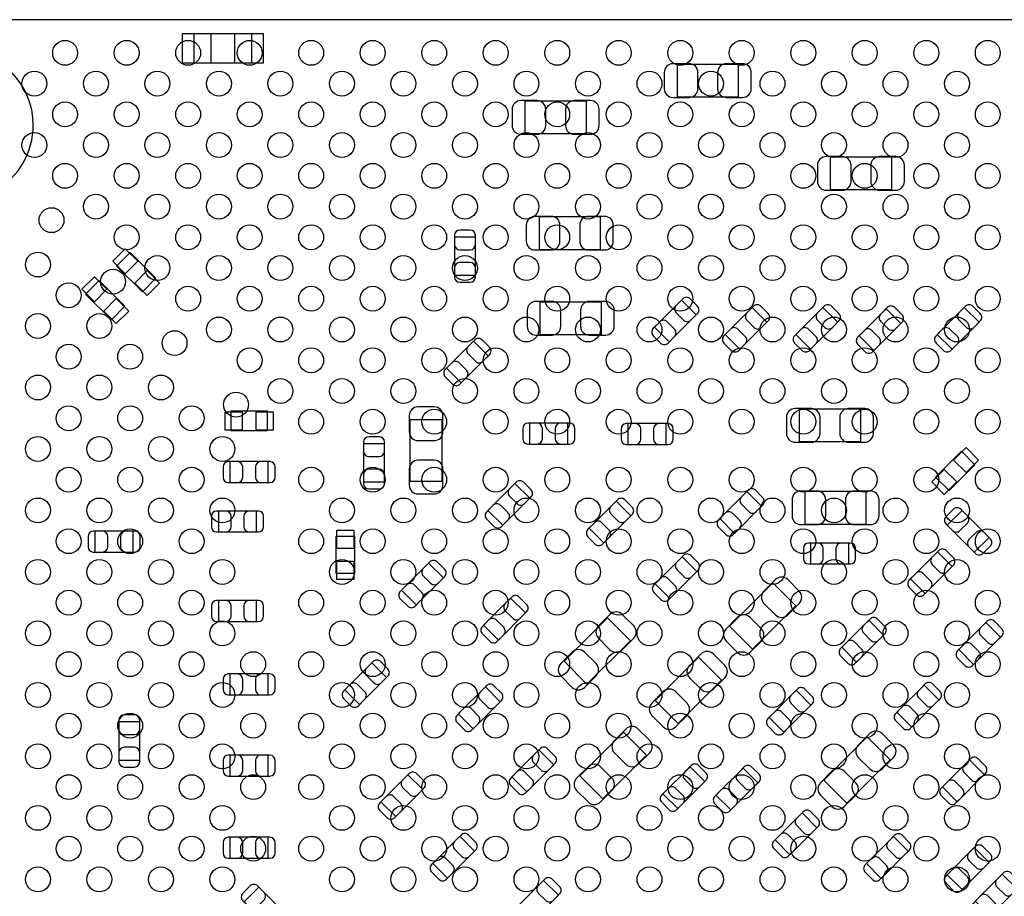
# Model space of a CAD drawing. Extents: x 0 to 67.6, y -0.1 to 51.7.
# Tile 9 of 13: x 25.7 to 42.6, y 21.6 to 36.8. Entities that reach past the tile are written whole.
import ezdxf

# ---------------------------------------------------------------- set-up
doc = ezdxf.new("R2010")
doc.units = 0
for name, color, linetype in [('PG_ASSEMBLY_BOTTOM', 43, 'CONTINUOUS'), ('PG_ASSEMBLY_TOP', 253, 'CONTINUOUS'), ('PIN_BOTTOM', 211, 'CONTINUOUS'), ('PIN_TOP', 173, 'CONTINUOUS')]:
    doc.layers.add(name, color=color, linetype=linetype)

msp = doc.modelspace()

# ---------------------------------------------------------------- linework, layer by layer
at = {"layer": 'PG_ASSEMBLY_BOTTOM'}
for points in [[(29.659326, 36.521136), (28.659074, 36.521136), (28.659074, 36.021264), (29.659326, 36.021264), (29.659326, 36.521136)], [(36.991036, 35.996372), (36.991036, 35.436556), (38.051232, 35.436556), (38.051232, 35.996372), (36.991036, 35.996372)], [(35.428428, 34.801556), (35.428428, 35.361372), (34.368232, 35.361372), (34.368232, 34.801556), (35.428428, 34.801556)], [(39.632636, 34.396172), (39.632636, 33.836356), (40.692832, 33.836356), (40.692832, 34.396172), (39.632636, 34.396172)], [(34.612834, 33.36417), (34.612834, 32.804354), (35.67303, 32.804354), (35.67303, 33.36417), (34.612834, 33.36417)], [(33.154366, 32.357822), (33.514538, 32.357822), (33.514538, 33.017714), (33.154366, 33.017714), (33.154366, 32.357822)], [(27.32659, 32.517588), (27.771852, 32.072326), (28.005278, 32.305752), (27.560016, 32.751014), (27.32659, 32.517588)], [(26.79319, 32.034988), (27.238452, 31.589726), (27.471878, 31.823152), (27.026616, 32.268414), (26.79319, 32.034988)], [(36.602162, 31.463996), (36.856924, 31.209234), (37.323522, 31.675832), (37.06876, 31.930594), (36.602162, 31.463996)], [(35.687508, 31.336234), (35.687508, 31.89605), (34.627312, 31.89605), (34.627312, 31.336234), (35.687508, 31.336234)], [(37.821362, 31.336996), (38.076124, 31.082234), (38.542722, 31.548832), (38.28796, 31.803594), (37.821362, 31.336996)], [(39.040562, 31.336996), (39.295324, 31.082234), (39.761922, 31.548832), (39.50716, 31.803594), (39.040562, 31.336996)], [(40.12946, 31.314898), (40.384222, 31.060136), (40.85082, 31.526734), (40.596058, 31.781496), (40.12946, 31.314898)], [(41.478962, 31.336996), (41.733724, 31.082234), (42.200322, 31.548832), (41.94556, 31.803594), (41.478962, 31.336996)], [(33.73628, 30.966918), (33.481518, 31.22168), (33.01492, 30.755082), (33.269682, 30.50032), (33.73628, 30.966918)], [(29.297376, 29.68117), (29.927296, 29.68117), (29.927296, 30.01137), (29.297376, 30.01137), (29.297376, 29.68117)], [(39.097966, 30.048708), (39.097966, 29.488892), (40.158162, 29.488892), (40.158162, 30.048708), (39.097966, 30.048708)], [(32.384492, 28.806902), (32.944308, 28.806902), (32.944308, 29.867098), (32.384492, 29.867098), (32.384492, 28.806902)], [(34.45002, 29.807154), (34.45002, 29.446982), (35.109912, 29.446982), (35.109912, 29.807154), (34.45002, 29.807154)], [(36.80587, 29.439362), (36.80587, 29.799534), (36.145978, 29.799534), (36.145978, 29.439362), (36.80587, 29.439362)], [(31.586424, 28.792932), (31.946596, 28.792932), (31.946596, 29.452824), (31.586424, 29.452824), (31.586424, 28.792932)], [(41.894252, 29.322014), (41.44899, 28.876752), (41.682416, 28.643326), (42.127678, 29.088588), (41.894252, 29.322014)], [(29.942282, 28.782518), (29.942282, 29.14269), (29.28239, 29.14269), (29.28239, 28.782518), (29.942282, 28.782518)], [(33.730184, 28.29941), (33.984946, 28.044648), (34.451544, 28.511246), (34.196782, 28.766008), (33.730184, 28.29941)], [(37.728144, 28.16098), (37.982906, 27.906218), (38.449504, 28.372816), (38.194742, 28.627578), (37.728144, 28.16098)], [(40.255698, 28.066492), (40.255698, 28.626308), (39.195502, 28.626308), (39.195502, 28.066492), (40.255698, 28.066492)], [(35.475418, 27.997404), (35.73018, 27.742642), (36.196778, 28.20924), (35.942016, 28.464002), (35.475418, 27.997404)], [(29.74213, 27.93111), (29.74213, 28.291282), (29.082238, 28.291282), (29.082238, 27.93111), (29.74213, 27.93111)], [(41.905682, 28.30068), (41.65092, 28.045918), (42.117518, 27.57932), (42.37228, 27.834082), (41.905682, 28.30068)], [(27.61488, 27.583384), (27.61488, 27.943556), (26.954988, 27.943556), (26.954988, 27.583384), (27.61488, 27.583384)], [(31.107634, 27.84983), (31.107634, 27.21991), (31.437834, 27.21991), (31.437834, 27.84983), (31.107634, 27.84983)], [(39.291514, 27.739086), (39.291514, 27.378914), (39.951406, 27.378914), (39.951406, 27.739086), (39.291514, 27.739086)], [(41.73728, 27.334718), (41.482518, 27.58948), (41.01592, 27.122882), (41.270682, 26.86812), (41.73728, 27.334718)], [(32.240728, 26.925524), (32.49549, 26.670762), (32.962088, 27.13736), (32.707326, 27.392122), (32.240728, 26.925524)], [(37.333936, 27.248866), (37.079174, 27.503628), (36.612576, 27.03703), (36.867338, 26.782268), (37.333936, 27.248866)], [(39.04107, 26.656538), (38.645338, 27.05227), (37.89553, 26.302462), (38.291262, 25.90673), (39.04107, 26.656538)], [(29.74213, 26.386536), (29.74213, 26.746708), (29.082238, 26.746708), (29.082238, 26.386536), (29.74213, 26.386536)], [(34.377122, 26.532078), (34.12236, 26.78684), (33.655762, 26.320242), (33.910524, 26.06548), (34.377122, 26.532078)], [(35.04311, 25.700482), (35.438842, 25.30475), (36.18865, 26.054558), (35.792918, 26.45029), (35.04311, 25.700482)], [(40.553386, 26.152094), (40.298624, 26.406856), (39.832026, 25.940258), (40.086788, 25.685496), (40.553386, 26.152094)], [(42.57167, 26.112724), (42.316908, 26.367486), (41.85031, 25.900888), (42.105072, 25.646126), (42.57167, 26.112724)], [(31.983934, 25.41905), (31.729172, 25.673812), (31.262574, 25.207214), (31.517336, 24.952452), (31.983934, 25.41905)], [(37.75837, 25.373838), (37.362638, 25.76957), (36.61283, 25.019762), (37.008562, 24.62403), (37.75837, 25.373838)], [(29.942282, 25.1206), (29.942282, 25.480772), (29.28239, 25.480772), (29.28239, 25.1206), (29.942282, 25.1206)], [(33.220152, 24.7904), (33.474914, 24.535638), (33.941512, 25.002236), (33.68675, 25.256998), (33.220152, 24.7904)], [(39.30142, 24.943562), (39.046658, 25.198324), (38.58006, 24.731726), (38.834822, 24.476964), (39.30142, 24.943562)], [(41.505378, 25.031954), (41.250616, 25.286716), (40.784018, 24.820118), (41.03878, 24.565356), (41.505378, 25.031954)], [(27.366468, 23.994872), (27.72664, 23.994872), (27.72664, 24.654764), (27.366468, 24.654764), (27.366468, 23.994872)], [(35.31743, 23.724362), (35.713162, 23.32863), (36.46297, 24.078438), (36.067238, 24.47417), (35.31743, 23.724362)], [(39.5224, 23.645622), (39.918132, 23.24989), (40.66794, 23.999698), (40.272208, 24.39543), (39.5224, 23.645622)], [(34.14395, 23.703026), (34.398712, 23.448264), (34.86531, 23.914862), (34.610548, 24.169624), (34.14395, 23.703026)], [(29.942282, 23.719028), (29.942282, 24.0792), (29.28239, 24.0792), (29.28239, 23.719028), (29.942282, 23.719028)], [(41.567354, 23.531576), (41.822116, 23.276814), (42.288714, 23.743412), (42.033952, 23.998174), (41.567354, 23.531576)], [(37.47008, 23.626318), (37.215318, 23.88108), (36.74872, 23.414482), (37.003482, 23.15972), (37.47008, 23.626318)], [(37.66312, 23.389082), (37.917882, 23.13432), (38.38448, 23.600918), (38.129718, 23.85568), (37.66312, 23.389082)], [(32.606742, 23.487634), (32.35198, 23.742396), (31.885382, 23.275798), (32.140144, 23.021036), (32.606742, 23.487634)], [(38.680898, 22.616414), (38.93566, 22.361652), (39.402258, 22.82825), (39.147496, 23.083012), (38.680898, 22.616414)], [(29.942282, 22.301962), (29.942282, 22.662134), (29.28239, 22.662134), (29.28239, 22.301962), (29.942282, 22.301962)], [(32.779462, 22.213316), (33.034224, 21.958554), (33.500822, 22.425152), (33.24606, 22.679914), (32.779462, 22.213316)], [(40.97782, 22.421342), (40.723058, 22.676104), (40.25646, 22.209506), (40.511222, 21.954744), (40.97782, 22.421342)], [(41.65092, 22.017482), (41.905682, 21.76272), (42.37228, 22.229318), (42.117518, 22.48408), (41.65092, 22.017482)], [(34.946082, 21.665184), (34.69132, 21.919946), (34.224722, 21.453348), (34.479484, 21.198586), (34.946082, 21.665184)], [(42.85488, 21.772118), (42.600118, 22.02688), (42.13352, 21.560282), (42.388282, 21.30552), (42.85488, 21.772118)], [(29.99105, 21.080984), (30.245812, 21.335746), (29.779214, 21.802344), (29.524452, 21.547582), (29.99105, 21.080984)]]:
    msp.add_lwpolyline(points, dxfattribs=at)
at = {"layer": 'PG_ASSEMBLY_TOP'}
for points in [[(23.246588, 8.16737), (50.846736, 8.16737, 0.414127), (51.346608, 8.667242), (51.346608, 36.26739, 0.414127), (50.846736, 36.767262), (24.016716, 36.767262), (22.746716, 35.497262), (22.746716, 8.667242, 0.414127), (23.246588, 8.16737)], [(25.889712, 34.946844, 0.999963), (23.284688, 34.946844, 1.000037), (25.889712, 34.946844)]]:
    msp.add_lwpolyline(points, format="xyb", dxfattribs=at)
at = {"layer": 'PIN_BOTTOM'}
for points in [[(28.459049, 36.021137), (28.959175, 36.021137), (28.959175, 36.521263), (28.459049, 36.521263)], [(29.359225, 36.021137), (29.859351, 36.021137), (29.859351, 36.521263), (29.359225, 36.521263)], [(27.477212, 32.815918), (27.261686, 32.600392), (27.477212, 32.384866), (27.692738, 32.600392)], [(27.854656, 32.438474), (27.63913, 32.222948), (27.854656, 32.007422), (28.070182, 32.222948)], [(26.943812, 32.333318), (26.728286, 32.117792), (26.943812, 31.902266), (27.159338, 32.117792)], [(27.321256, 31.955874), (27.10573, 31.740348), (27.321256, 31.524822), (27.536782, 31.740348)], [(29.192982, 29.99867), (29.192982, 29.69387), (29.497782, 29.69387), (29.497782, 29.99867)], [(29.72689, 29.99867), (29.72689, 29.69387), (30.03169, 29.69387), (30.03169, 29.99867)], [(42.192582, 29.171392), (41.977056, 29.386918), (41.76153, 29.171392), (41.977056, 28.955866)], [(41.815138, 28.793948), (41.599612, 29.009474), (41.384086, 28.793948), (41.599612, 28.578422)], [(31.425134, 27.954224), (31.120334, 27.954224), (31.120334, 27.649424), (31.425134, 27.649424)], [(31.425134, 27.420316), (31.120334, 27.420316), (31.120334, 27.115516), (31.425134, 27.115516)]]:
    msp.add_lwpolyline(points, close=True, dxfattribs=at)
for points in [[(36.921186, 35.426396), (37.201094, 35.426396, 0.414846), (37.351208, 35.57651), (37.351208, 35.856418, 0.414846), (37.201094, 36.006532), (36.921186, 36.006532, 0.414846), (36.771072, 35.856418), (36.771072, 35.57651, 0.414846)], [(38.121082, 36.006532), (37.841174, 36.006532, 0.414846), (37.69106, 35.856418), (37.69106, 35.57651, 0.414846), (37.841174, 35.426396), (38.121082, 35.426396, 0.414846), (38.271196, 35.57651), (38.271196, 35.856418, 0.414846)], [(34.298382, 34.791396), (34.57829, 34.791396, 0.414846), (34.728404, 34.94151), (34.728404, 35.221418, 0.414846), (34.57829, 35.371532), (34.298382, 35.371532, 0.414846), (34.148268, 35.221418), (34.148268, 34.94151, 0.414846)], [(35.498278, 35.371532), (35.21837, 35.371532, 0.414846), (35.068256, 35.221418), (35.068256, 34.94151, 0.414846), (35.21837, 34.791396), (35.498278, 34.791396, 0.414846), (35.648392, 34.94151), (35.648392, 35.221418, 0.414846)], [(39.562786, 33.826196), (39.842694, 33.826196, 0.414846), (39.992808, 33.97631), (39.992808, 34.256218, 0.414846), (39.842694, 34.406332), (39.562786, 34.406332, 0.414846), (39.412672, 34.256218), (39.412672, 33.97631, 0.414846)], [(40.762682, 34.406332), (40.482774, 34.406332, 0.414846), (40.33266, 34.256218), (40.33266, 33.97631, 0.414846), (40.482774, 33.826196), (40.762682, 33.826196, 0.414846), (40.912796, 33.97631), (40.912796, 34.256218, 0.414846)], [(34.542984, 32.794194), (34.822892, 32.794194, 0.414846), (34.973006, 32.944308), (34.973006, 33.224216, 0.414846), (34.822892, 33.37433), (34.542984, 33.37433, 0.414846), (34.39287, 33.224216), (34.39287, 32.944308, 0.414846)], [(35.74288, 33.37433), (35.462972, 33.37433, 0.414846), (35.312858, 33.224216), (35.312858, 32.944308, 0.414846), (35.462972, 32.794194), (35.74288, 32.794194, 0.414846), (35.892994, 32.944308), (35.892994, 33.224216, 0.414846)], [(33.154366, 33.047686), (33.154366, 32.887666, 0.413587), (33.244536, 32.79775), (33.424368, 32.79775, 0.413587), (33.514538, 32.887666), (33.514538, 33.047686, 0.413587), (33.424368, 33.137602), (33.244536, 33.137602, 0.413587)], [(33.514538, 32.32785), (33.514538, 32.48787, 0.413587), (33.424368, 32.577786), (33.244536, 32.577786, 0.413587), (33.154366, 32.48787), (33.154366, 32.32785, 0.413587), (33.244536, 32.237934), (33.424368, 32.237934, 0.413587)], [(37.089842, 31.951676), (36.976812, 31.838646, 0.414276), (36.977066, 31.711138), (37.104066, 31.584138, 0.414276), (37.231574, 31.583884), (37.344604, 31.696914, 0.414276), (37.34435, 31.824422), (37.21735, 31.951422, 0.414276)], [(34.557462, 31.326074), (34.83737, 31.326074, 0.414846), (34.987484, 31.476188), (34.987484, 31.756096, 0.414846), (34.83737, 31.90621), (34.557462, 31.90621, 0.414846), (34.407348, 31.756096), (34.407348, 31.476188, 0.414846)], [(35.757358, 31.90621), (35.47745, 31.90621, 0.414846), (35.327336, 31.756096), (35.327336, 31.476188, 0.414846), (35.47745, 31.326074), (35.757358, 31.326074, 0.414846), (35.907472, 31.476188), (35.907472, 31.756096, 0.414846)], [(38.309042, 31.824676), (38.196012, 31.711646, 0.414276), (38.196266, 31.584138), (38.323266, 31.457138, 0.414276), (38.450774, 31.456884), (38.563804, 31.569914, 0.414276), (38.56355, 31.697422), (38.43655, 31.824422, 0.414276)], [(39.528242, 31.824676), (39.415212, 31.711646, 0.414276), (39.415466, 31.584138), (39.542466, 31.457138, 0.414276), (39.669974, 31.456884), (39.783004, 31.569914, 0.414276), (39.78275, 31.697422), (39.65575, 31.824422, 0.414276)], [(40.61714, 31.802578), (40.50411, 31.689548, 0.414276), (40.504364, 31.56204), (40.631364, 31.43504, 0.414276), (40.758872, 31.434786), (40.871902, 31.547816, 0.414276), (40.871648, 31.675324), (40.744648, 31.802324, 0.414276)], [(41.966642, 31.824676), (41.853612, 31.711646, 0.414276), (41.853866, 31.584138), (41.980866, 31.457138, 0.414276), (42.108374, 31.456884), (42.221404, 31.569914, 0.414276), (42.22115, 31.697422), (42.09415, 31.824422, 0.414276)], [(36.835842, 31.188152), (36.948872, 31.301182, 0.414276), (36.948618, 31.42869), (36.821618, 31.55569, 0.414276), (36.69411, 31.555944), (36.58108, 31.442914, 0.414276), (36.581334, 31.315406), (36.708334, 31.188406, 0.414276)], [(38.055042, 31.061152), (38.168072, 31.174182, 0.414276), (38.167818, 31.30169), (38.040818, 31.42869, 0.414276), (37.91331, 31.428944), (37.80028, 31.315914, 0.414276), (37.800534, 31.188406), (37.927534, 31.061406, 0.414276)], [(39.274242, 31.061152), (39.387272, 31.174182, 0.414276), (39.387018, 31.30169), (39.260018, 31.42869, 0.414276), (39.13251, 31.428944), (39.01948, 31.315914, 0.414276), (39.019734, 31.188406), (39.146734, 31.061406, 0.414276)], [(40.36314, 31.039054), (40.47617, 31.152084, 0.414276), (40.475916, 31.279592), (40.348916, 31.406592, 0.414276), (40.221408, 31.406846), (40.108378, 31.293816, 0.414276), (40.108632, 31.166308), (40.235632, 31.039308, 0.414276)], [(41.712642, 31.061152), (41.825672, 31.174182, 0.414276), (41.825418, 31.30169), (41.698418, 31.42869, 0.414276), (41.57091, 31.428944), (41.45788, 31.315914, 0.414276), (41.458134, 31.188406), (41.585134, 31.061406, 0.414276)], [(33.5026, 31.242762), (33.38957, 31.129732, 0.414276), (33.389824, 31.002224), (33.516824, 30.875224, 0.414276), (33.644332, 30.87497), (33.757362, 30.988, 0.414276), (33.757108, 31.115508), (33.630108, 31.242508, 0.414276)], [(33.2486, 30.479238), (33.36163, 30.592268, 0.414276), (33.361376, 30.719776), (33.234376, 30.846776, 0.414276), (33.106868, 30.84703), (32.993838, 30.734, 0.414276), (32.994092, 30.606492), (33.121092, 30.479492, 0.414276)], [(32.374332, 29.936948), (32.374332, 29.65704, 0.414846), (32.524446, 29.506926), (32.804354, 29.506926, 0.414846), (32.954468, 29.65704), (32.954468, 29.936948, 0.414846), (32.804354, 30.087062), (32.524446, 30.087062, 0.414846)], [(39.028116, 29.478732), (39.308024, 29.478732, 0.414846), (39.458138, 29.628846), (39.458138, 29.908754, 0.414846), (39.308024, 30.058868), (39.028116, 30.058868, 0.414846), (38.878002, 29.908754), (38.878002, 29.628846, 0.414846)], [(40.228012, 30.058868), (39.948104, 30.058868, 0.414846), (39.79799, 29.908754), (39.79799, 29.628846, 0.414846), (39.948104, 29.478732), (40.228012, 29.478732, 0.414846), (40.378126, 29.628846), (40.378126, 29.908754, 0.414846)], [(34.420048, 29.446982), (34.580068, 29.446982, 0.413587), (34.669984, 29.537152), (34.669984, 29.716984, 0.413587), (34.580068, 29.807154), (34.420048, 29.807154, 0.413587), (34.330132, 29.716984), (34.330132, 29.537152, 0.413587)], [(35.139884, 29.807154), (34.979864, 29.807154, 0.413587), (34.889948, 29.716984), (34.889948, 29.537152, 0.413587), (34.979864, 29.446982), (35.139884, 29.446982, 0.413587), (35.2298, 29.537152), (35.2298, 29.716984, 0.413587)], [(36.116006, 29.439362), (36.276026, 29.439362, 0.413587), (36.365942, 29.529532), (36.365942, 29.709364, 0.413587), (36.276026, 29.799534), (36.116006, 29.799534, 0.413587), (36.02609, 29.709364), (36.02609, 29.529532, 0.413587)], [(36.835842, 29.799534), (36.675822, 29.799534, 0.413587), (36.585906, 29.709364), (36.585906, 29.529532, 0.413587), (36.675822, 29.439362), (36.835842, 29.439362, 0.413587), (36.925758, 29.529532), (36.925758, 29.709364, 0.413587)], [(31.586424, 29.482796), (31.586424, 29.322776, 0.413587), (31.676594, 29.23286), (31.856426, 29.23286, 0.413587), (31.946596, 29.322776), (31.946596, 29.482796, 0.413587), (31.856426, 29.572712), (31.676594, 29.572712, 0.413587)], [(29.252418, 28.782518), (29.412438, 28.782518, 0.413587), (29.502354, 28.872688), (29.502354, 29.05252, 0.413587), (29.412438, 29.14269), (29.252418, 29.14269, 0.413587), (29.162502, 29.05252), (29.162502, 28.872688, 0.413587)], [(29.972254, 29.14269), (29.812234, 29.14269, 0.413587), (29.722318, 29.05252), (29.722318, 28.872688, 0.413587), (29.812234, 28.782518), (29.972254, 28.782518, 0.413587), (30.06217, 28.872688), (30.06217, 29.05252, 0.413587)], [(32.954468, 28.737052), (32.954468, 29.01696, 0.414846), (32.804354, 29.167074), (32.524446, 29.167074, 0.414846), (32.374332, 29.01696), (32.374332, 28.737052, 0.414846), (32.524446, 28.586938), (32.804354, 28.586938, 0.414846)], [(31.946596, 28.76296), (31.946596, 28.92298, 0.413587), (31.856426, 29.012896), (31.676594, 29.012896, 0.413587), (31.586424, 28.92298), (31.586424, 28.76296, 0.413587), (31.676594, 28.673044), (31.856426, 28.673044, 0.413587)], [(34.217864, 28.78709), (34.104834, 28.67406, 0.414276), (34.105088, 28.546552), (34.232088, 28.419552, 0.414276), (34.359596, 28.419298), (34.472626, 28.532328, 0.414276), (34.472372, 28.659836), (34.345372, 28.786836, 0.414276)], [(38.215824, 28.64866), (38.102794, 28.53563, 0.414276), (38.103048, 28.408122), (38.230048, 28.281122, 0.414276), (38.357556, 28.280868), (38.470586, 28.393898, 0.414276), (38.470332, 28.521406), (38.343332, 28.648406, 0.414276)], [(39.125652, 28.056332), (39.40556, 28.056332, 0.414846), (39.555674, 28.206446), (39.555674, 28.486354, 0.414846), (39.40556, 28.636468), (39.125652, 28.636468, 0.414846), (38.975538, 28.486354), (38.975538, 28.206446, 0.414846)], [(40.325548, 28.636468), (40.04564, 28.636468, 0.414846), (39.895526, 28.486354), (39.895526, 28.206446, 0.414846), (40.04564, 28.056332), (40.325548, 28.056332, 0.414846), (40.475662, 28.206446), (40.475662, 28.486354, 0.414846)], [(33.963864, 28.023566), (34.076894, 28.136596, 0.414276), (34.07664, 28.264104), (33.94964, 28.391104, 0.414276), (33.822132, 28.391358), (33.709102, 28.278328, 0.414276), (33.709356, 28.15082), (33.836356, 28.02382, 0.414276)], [(35.963098, 28.485084), (35.850068, 28.372054, 0.414276), (35.850322, 28.244546), (35.977322, 28.117546, 0.414276), (36.10483, 28.117292), (36.21786, 28.230322, 0.414276), (36.217606, 28.35783), (36.090606, 28.48483, 0.414276)], [(29.052266, 27.93111), (29.212286, 27.93111, 0.413587), (29.302202, 28.02128), (29.302202, 28.201112, 0.413587), (29.212286, 28.291282), (29.052266, 28.291282, 0.413587), (28.96235, 28.201112), (28.96235, 28.02128, 0.413587)], [(29.772102, 28.291282), (29.612082, 28.291282, 0.413587), (29.522166, 28.201112), (29.522166, 28.02128, 0.413587), (29.612082, 27.93111), (29.772102, 27.93111, 0.413587), (29.862018, 28.02128), (29.862018, 28.201112, 0.413587)], [(37.961824, 27.885136), (38.074854, 27.998166, 0.414276), (38.0746, 28.125674), (37.9476, 28.252674, 0.414276), (37.820092, 28.252928), (37.707062, 28.139898, 0.414276), (37.707316, 28.01239), (37.834316, 27.88539, 0.414276)], [(41.629838, 28.067), (41.742868, 27.95397, 0.414276), (41.870376, 27.954224), (41.997376, 28.081224, 0.414276), (41.99763, 28.208732), (41.8846, 28.321762, 0.414276), (41.757092, 28.321508), (41.630092, 28.194508, 0.414276)], [(35.709098, 27.72156), (35.822128, 27.83459, 0.414276), (35.821874, 27.962098), (35.694874, 28.089098, 0.414276), (35.567366, 28.089352), (35.454336, 27.976322, 0.414276), (35.45459, 27.848814), (35.58159, 27.721814, 0.414276)], [(26.925016, 27.583384), (27.085036, 27.583384, 0.413587), (27.174952, 27.673554), (27.174952, 27.853386, 0.413587), (27.085036, 27.943556), (26.925016, 27.943556, 0.413587), (26.8351, 27.853386), (26.8351, 27.673554, 0.413587)], [(27.644852, 27.943556), (27.484832, 27.943556, 0.413587), (27.394916, 27.853386), (27.394916, 27.673554, 0.413587), (27.484832, 27.583384), (27.644852, 27.583384, 0.413587), (27.734768, 27.673554), (27.734768, 27.853386, 0.413587)], [(42.393362, 27.813), (42.280332, 27.92603, 0.414276), (42.152824, 27.925776), (42.025824, 27.798776, 0.414276), (42.02557, 27.671268), (42.1386, 27.558238, 0.414276), (42.266108, 27.558492), (42.393108, 27.685492, 0.414276)], [(39.261542, 27.378914), (39.421562, 27.378914, 0.413587), (39.511478, 27.469084), (39.511478, 27.648916, 0.413587), (39.421562, 27.739086), (39.261542, 27.739086, 0.413587), (39.171626, 27.648916), (39.171626, 27.469084, 0.413587)], [(39.981378, 27.739086), (39.821358, 27.739086, 0.413587), (39.731442, 27.648916), (39.731442, 27.469084, 0.413587), (39.821358, 27.378914), (39.981378, 27.378914, 0.413587), (40.071294, 27.469084), (40.071294, 27.648916, 0.413587)], [(37.100256, 27.52471), (36.987226, 27.41168, 0.414276), (36.98748, 27.284172), (37.11448, 27.157172, 0.414276), (37.241988, 27.156918), (37.355018, 27.269948, 0.414276), (37.354764, 27.397456), (37.227764, 27.524456, 0.414276)], [(41.5036, 27.610562), (41.39057, 27.497532, 0.414276), (41.390824, 27.370024), (41.517824, 27.243024, 0.414276), (41.645332, 27.24277), (41.758362, 27.3558, 0.414276), (41.758108, 27.483308), (41.631108, 27.610308, 0.414276)], [(32.728408, 27.413204), (32.615378, 27.300174, 0.414276), (32.615632, 27.172666), (32.742632, 27.045666, 0.414276), (32.87014, 27.045412), (32.98317, 27.158442, 0.414276), (32.982916, 27.28595), (32.855916, 27.41295, 0.414276)], [(41.2496, 26.847038), (41.36263, 26.960068, 0.414276), (41.362376, 27.087576), (41.235376, 27.214576, 0.414276), (41.107868, 27.21483), (40.994838, 27.1018, 0.414276), (40.995092, 26.974292), (41.122092, 26.847292, 0.414276)], [(32.474408, 26.64968), (32.587438, 26.76271, 0.414276), (32.587184, 26.890218), (32.460184, 27.017218, 0.414276), (32.332676, 27.017472), (32.219646, 26.904442, 0.414276), (32.2199, 26.776934), (32.3469, 26.649934, 0.414276)], [(36.846256, 26.761186), (36.959286, 26.874216, 0.414276), (36.959032, 27.001724), (36.832032, 27.128724, 0.414276), (36.704524, 27.128978), (36.591494, 27.015948, 0.414276), (36.591748, 26.88844), (36.718748, 26.76144, 0.414276)], [(38.687502, 27.108912), (38.489636, 26.911046, 0.415009), (38.489636, 26.698702), (38.687502, 26.500836, 0.415009), (38.899846, 26.500836), (39.097712, 26.698702, 0.415009), (39.097712, 26.911046), (38.899846, 27.108912, 0.415009)], [(34.143442, 26.807922), (34.030412, 26.694892, 0.414276), (34.030666, 26.567384), (34.157666, 26.440384, 0.414276), (34.285174, 26.44013), (34.398204, 26.55316, 0.414276), (34.39795, 26.680668), (34.27095, 26.807668, 0.414276)], [(29.052266, 26.386536), (29.212286, 26.386536, 0.413587), (29.302202, 26.476706), (29.302202, 26.656538, 0.413587), (29.212286, 26.746708), (29.052266, 26.746708, 0.413587), (28.96235, 26.656538), (28.96235, 26.476706, 0.413587)], [(29.772102, 26.746708), (29.612082, 26.746708, 0.413587), (29.522166, 26.656538), (29.522166, 26.476706, 0.413587), (29.612082, 26.386536), (29.772102, 26.386536, 0.413587), (29.862018, 26.476706), (29.862018, 26.656538, 0.413587)], [(35.835082, 26.506932), (35.637216, 26.309066, 0.415009), (35.637216, 26.096722), (35.835082, 25.898856, 0.415009), (36.047426, 25.898856), (36.245292, 26.096722, 0.415009), (36.245292, 26.309066), (36.047426, 26.506932, 0.415009)], [(38.249098, 25.850088), (38.446964, 26.047954, 0.415009), (38.446964, 26.260298), (38.249098, 26.458164, 0.415009), (38.036754, 26.458164), (37.838888, 26.260298, 0.415009), (37.838888, 26.047954), (38.036754, 25.850088, 0.415009)], [(33.889442, 26.044398), (34.002472, 26.157428, 0.414276), (34.002218, 26.284936), (33.875218, 26.411936, 0.414276), (33.74771, 26.41219), (33.63468, 26.29916, 0.414276), (33.634934, 26.171652), (33.761934, 26.044652, 0.414276)], [(40.319706, 26.427938), (40.206676, 26.314908, 0.414276), (40.20693, 26.1874), (40.33393, 26.0604, 0.414276), (40.461438, 26.060146), (40.574468, 26.173176, 0.414276), (40.574214, 26.300684), (40.447214, 26.427684, 0.414276)], [(42.33799, 26.388568), (42.22496, 26.275538, 0.414276), (42.225214, 26.14803), (42.352214, 26.02103, 0.414276), (42.479722, 26.020776), (42.592752, 26.133806, 0.414276), (42.592498, 26.261314), (42.465498, 26.388314, 0.414276)], [(40.065706, 25.664414), (40.178736, 25.777444, 0.414276), (40.178482, 25.904952), (40.051482, 26.031952, 0.414276), (39.923974, 26.032206), (39.810944, 25.919176, 0.414276), (39.811198, 25.791668), (39.938198, 25.664668, 0.414276)], [(42.08399, 25.625044), (42.19702, 25.738074, 0.414276), (42.196766, 25.865582), (42.069766, 25.992582, 0.414276), (41.942258, 25.992836), (41.829228, 25.879806, 0.414276), (41.829482, 25.752298), (41.956482, 25.625298, 0.414276)], [(35.396678, 25.248108), (35.594544, 25.445974, 0.415009), (35.594544, 25.658318), (35.396678, 25.856184, 0.415009), (35.184334, 25.856184), (34.986468, 25.658318, 0.415009), (34.986468, 25.445974), (35.184334, 25.248108, 0.415009)], [(37.404802, 25.826212), (37.206936, 25.628346, 0.415009), (37.206936, 25.416002), (37.404802, 25.218136, 0.415009), (37.617146, 25.218136), (37.815012, 25.416002, 0.415009), (37.815012, 25.628346), (37.617146, 25.826212, 0.415009)], [(31.750254, 25.694894), (31.637224, 25.581864, 0.414276), (31.637478, 25.454356), (31.764478, 25.327356, 0.414276), (31.891986, 25.327102), (32.005016, 25.440132, 0.414276), (32.004762, 25.56764), (31.877762, 25.69464, 0.414276)], [(29.252418, 25.1206), (29.412438, 25.1206, 0.413587), (29.502354, 25.21077), (29.502354, 25.390602, 0.413587), (29.412438, 25.480772), (29.252418, 25.480772, 0.413587), (29.162502, 25.390602), (29.162502, 25.21077, 0.413587)], [(29.972254, 25.480772), (29.812234, 25.480772, 0.413587), (29.722318, 25.390602), (29.722318, 25.21077, 0.413587), (29.812234, 25.1206), (29.972254, 25.1206, 0.413587), (30.06217, 25.21077), (30.06217, 25.390602, 0.413587)], [(31.496254, 24.93137), (31.609284, 25.0444, 0.414276), (31.60903, 25.171908), (31.48203, 25.298908, 0.414276), (31.354522, 25.299162), (31.241492, 25.186132, 0.414276), (31.241746, 25.058624), (31.368746, 24.931624, 0.414276)], [(33.707832, 25.27808), (33.594802, 25.16505, 0.414276), (33.595056, 25.037542), (33.722056, 24.910542, 0.414276), (33.849564, 24.910288), (33.962594, 25.023318, 0.414276), (33.96234, 25.150826), (33.83534, 25.277826, 0.414276)], [(41.271698, 25.307798), (41.158668, 25.194768, 0.414276), (41.158922, 25.06726), (41.285922, 24.94026, 0.414276), (41.41343, 24.940006), (41.52646, 25.053036, 0.414276), (41.526206, 25.180544), (41.399206, 25.307544, 0.414276)], [(36.966398, 24.567388), (37.164264, 24.765254, 0.415009), (37.164264, 24.977598), (36.966398, 25.175464, 0.415009), (36.754054, 25.175464), (36.556188, 24.977598, 0.415009), (36.556188, 24.765254), (36.754054, 24.567388, 0.415009)], [(39.06774, 25.219406), (38.95471, 25.106376, 0.414276), (38.954964, 24.978868), (39.081964, 24.851868, 0.414276), (39.209472, 24.851614), (39.322502, 24.964644, 0.414276), (39.322248, 25.092152), (39.195248, 25.219152, 0.414276)], [(33.453832, 24.514556), (33.566862, 24.627586, 0.414276), (33.566608, 24.755094), (33.439608, 24.882094, 0.414276), (33.3121, 24.882348), (33.19907, 24.769318, 0.414276), (33.199324, 24.64181), (33.326324, 24.51481, 0.414276)], [(38.81374, 24.455882), (38.92677, 24.568912, 0.414276), (38.926516, 24.69642), (38.799516, 24.82342, 0.414276), (38.672008, 24.823674), (38.558978, 24.710644, 0.414276), (38.559232, 24.583136), (38.686232, 24.456136, 0.414276)], [(41.017698, 24.544274), (41.130728, 24.657304, 0.414276), (41.130474, 24.784812), (41.003474, 24.911812, 0.414276), (40.875966, 24.912066), (40.762936, 24.799036, 0.414276), (40.76319, 24.671528), (40.89019, 24.544528, 0.414276)], [(27.366468, 24.684736), (27.366468, 24.524716, 0.413587), (27.456638, 24.4348), (27.63647, 24.4348, 0.413587), (27.72664, 24.524716), (27.72664, 24.684736, 0.413587), (27.63647, 24.774652), (27.456638, 24.774652, 0.413587)], [(36.109402, 24.530812), (35.911536, 24.332946, 0.415009), (35.911536, 24.120602), (36.109402, 23.922736, 0.415009), (36.321746, 23.922736), (36.519612, 24.120602, 0.415009), (36.519612, 24.332946), (36.321746, 24.530812, 0.415009)], [(40.314372, 24.452072), (40.116506, 24.254206, 0.415009), (40.116506, 24.041862), (40.314372, 23.843996, 0.415009), (40.526716, 23.843996), (40.724582, 24.041862, 0.415009), (40.724582, 24.254206), (40.526716, 24.452072, 0.415009)], [(27.72664, 23.9649), (27.72664, 24.12492, 0.413587), (27.63647, 24.214836), (27.456638, 24.214836, 0.413587), (27.366468, 24.12492), (27.366468, 23.9649, 0.413587), (27.456638, 23.874984), (27.63647, 23.874984, 0.413587)], [(34.63163, 24.190706), (34.5186, 24.077676, 0.414276), (34.518854, 23.950168), (34.645854, 23.823168, 0.414276), (34.773362, 23.822914), (34.886392, 23.935944, 0.414276), (34.886138, 24.063452), (34.759138, 24.190452, 0.414276)], [(29.252418, 23.719028), (29.412438, 23.719028, 0.413587), (29.502354, 23.809198), (29.502354, 23.98903, 0.413587), (29.412438, 24.0792), (29.252418, 24.0792, 0.413587), (29.162502, 23.98903), (29.162502, 23.809198, 0.413587)], [(29.972254, 24.0792), (29.812234, 24.0792, 0.413587), (29.722318, 23.98903), (29.722318, 23.809198, 0.413587), (29.812234, 23.719028), (29.972254, 23.719028, 0.413587), (30.06217, 23.809198), (30.06217, 23.98903, 0.413587)], [(42.055034, 24.019256), (41.942004, 23.906226, 0.414276), (41.942258, 23.778718), (42.069258, 23.651718, 0.414276), (42.196766, 23.651464), (42.309796, 23.764494, 0.414276), (42.309542, 23.892002), (42.182542, 24.019002, 0.414276)], [(32.373062, 23.763478), (32.260032, 23.650448, 0.414276), (32.260286, 23.52294), (32.387286, 23.39594, 0.414276), (32.514794, 23.395686), (32.627824, 23.508716, 0.414276), (32.62757, 23.636224), (32.50057, 23.763224, 0.414276)], [(34.37763, 23.427182), (34.49066, 23.540212, 0.414276), (34.490406, 23.66772), (34.363406, 23.79472, 0.414276), (34.235898, 23.794974), (34.122868, 23.681944, 0.414276), (34.123122, 23.554436), (34.250122, 23.427436, 0.414276)], [(35.670998, 23.271988), (35.868864, 23.469854, 0.415009), (35.868864, 23.682198), (35.670998, 23.880064, 0.415009), (35.458654, 23.880064), (35.260788, 23.682198, 0.415009), (35.260788, 23.469854), (35.458654, 23.271988, 0.415009)], [(37.2364, 23.902162), (37.12337, 23.789132, 0.414276), (37.123624, 23.661624), (37.250624, 23.534624, 0.414276), (37.378132, 23.53437), (37.491162, 23.6474, 0.414276), (37.490908, 23.774908), (37.363908, 23.901908, 0.414276)], [(38.1508, 23.876762), (38.03777, 23.763732, 0.414276), (38.038024, 23.636224), (38.165024, 23.509224, 0.414276), (38.292532, 23.50897), (38.405562, 23.622, 0.414276), (38.405308, 23.749508), (38.278308, 23.876508, 0.414276)], [(39.875968, 23.193248), (40.073834, 23.391114, 0.415009), (40.073834, 23.603458), (39.875968, 23.801324, 0.415009), (39.663624, 23.801324), (39.465758, 23.603458, 0.415009), (39.465758, 23.391114), (39.663624, 23.193248, 0.415009)], [(41.801034, 23.255732), (41.914064, 23.368762, 0.414276), (41.91381, 23.49627), (41.78681, 23.62327, 0.414276), (41.659302, 23.623524), (41.546272, 23.510494, 0.414276), (41.546526, 23.382986), (41.673526, 23.255986, 0.414276)], [(36.9824, 23.138638), (37.09543, 23.251668, 0.414276), (37.095176, 23.379176), (36.968176, 23.506176, 0.414276), (36.840668, 23.50643), (36.727638, 23.3934, 0.414276), (36.727892, 23.265892), (36.854892, 23.138892, 0.414276)], [(37.8968, 23.113238), (38.00983, 23.226268, 0.414276), (38.009576, 23.353776), (37.882576, 23.480776, 0.414276), (37.755068, 23.48103), (37.642038, 23.368, 0.414276), (37.642292, 23.240492), (37.769292, 23.113492, 0.414276)], [(32.119062, 22.999954), (32.232092, 23.112984, 0.414276), (32.231838, 23.240492), (32.104838, 23.367492, 0.414276), (31.97733, 23.367746), (31.8643, 23.254716, 0.414276), (31.864554, 23.127208), (31.991554, 23.000208, 0.414276)], [(39.168578, 23.104094), (39.055548, 22.991064, 0.414276), (39.055802, 22.863556), (39.182802, 22.736556, 0.414276), (39.31031, 22.736302), (39.42334, 22.849332, 0.414276), (39.423086, 22.97684), (39.296086, 23.10384, 0.414276)], [(29.252418, 22.301962), (29.412438, 22.301962, 0.413587), (29.502354, 22.392132), (29.502354, 22.571964, 0.413587), (29.412438, 22.662134), (29.252418, 22.662134, 0.413587), (29.162502, 22.571964), (29.162502, 22.392132, 0.413587)], [(29.972254, 22.662134), (29.812234, 22.662134, 0.413587), (29.722318, 22.571964), (29.722318, 22.392132, 0.413587), (29.812234, 22.301962), (29.972254, 22.301962, 0.413587), (30.06217, 22.392132), (30.06217, 22.571964, 0.413587)], [(33.267142, 22.700996), (33.154112, 22.587966, 0.414276), (33.154366, 22.460458), (33.281366, 22.333458, 0.414276), (33.408874, 22.333204), (33.521904, 22.446234, 0.414276), (33.52165, 22.573742), (33.39465, 22.700742, 0.414276)], [(38.914578, 22.34057), (39.027608, 22.4536, 0.414276), (39.027354, 22.581108), (38.900354, 22.708108, 0.414276), (38.772846, 22.708362), (38.659816, 22.595332, 0.414276), (38.66007, 22.467824), (38.78707, 22.340824, 0.414276)], [(40.74414, 22.697186), (40.63111, 22.584156, 0.414276), (40.631364, 22.456648), (40.758364, 22.329648, 0.414276), (40.885872, 22.329394), (40.998902, 22.442424, 0.414276), (40.998648, 22.569932), (40.871648, 22.696932, 0.414276)], [(42.1386, 22.505162), (42.02557, 22.392132, 0.414276), (42.025824, 22.264624), (42.152824, 22.137624, 0.414276), (42.280332, 22.13737), (42.393362, 22.2504, 0.414276), (42.393108, 22.377908), (42.266108, 22.504908, 0.414276)], [(33.013142, 21.937472), (33.126172, 22.050502, 0.414276), (33.125918, 22.17801), (32.998918, 22.30501, 0.414276), (32.87141, 22.305264), (32.75838, 22.192234, 0.414276), (32.758634, 22.064726), (32.885634, 21.937726, 0.414276)], [(40.49014, 21.933662), (40.60317, 22.046692, 0.414276), (40.602916, 22.1742), (40.475916, 22.3012, 0.414276), (40.348408, 22.301454), (40.235378, 22.188424, 0.414276), (40.235632, 22.060916), (40.362632, 21.933916, 0.414276)], [(41.8846, 21.741638), (41.99763, 21.854668, 0.414276), (41.997376, 21.982176), (41.870376, 22.109176, 0.414276), (41.742868, 22.10943), (41.629838, 21.9964, 0.414276), (41.630092, 21.868892), (41.757092, 21.741892, 0.414276)], [(42.6212, 22.047962), (42.50817, 21.934932, 0.414276), (42.508424, 21.807424), (42.635424, 21.680424, 0.414276), (42.762932, 21.68017), (42.875962, 21.7932, 0.414276), (42.875708, 21.920708), (42.748708, 22.047708, 0.414276)], [(34.712402, 21.941028), (34.599372, 21.827998, 0.414276), (34.599626, 21.70049), (34.726626, 21.57349, 0.414276), (34.854134, 21.573236), (34.967164, 21.686266, 0.414276), (34.96691, 21.813774), (34.83991, 21.940774, 0.414276)], [(29.50337, 21.568664), (29.6164, 21.455634, 0.414276), (29.743908, 21.455888), (29.870908, 21.582888, 0.414276), (29.871162, 21.710396), (29.758132, 21.823426, 0.414276), (29.630624, 21.823172), (29.503624, 21.696172, 0.414276)], [(42.3672, 21.284438), (42.48023, 21.397468, 0.414276), (42.479976, 21.524976), (42.352976, 21.651976, 0.414276), (42.225468, 21.65223), (42.112438, 21.5392, 0.414276), (42.112692, 21.411692), (42.239692, 21.284692, 0.414276)]]:
    msp.add_lwpolyline(points, format="xyb", close=True, dxfattribs=at)
at = {"layer": 'PIN_TOP'}
for centre in [(26.44013, 36.195254), (27.500834, 36.195254), (28.561284, 36.195254), (29.621988, 36.195254), (30.682692, 36.195254), (31.743396, 36.195254), (32.8041, 36.195254), (33.86455, 36.195254), (34.925254, 36.195254), (35.985958, 36.195254), (37.046662, 36.195254), (38.107366, 36.195254), (39.16807, 36.195254), (40.228774, 36.195254), (41.289224, 36.195254), (42.349928, 36.195254), (25.909778, 35.664902), (26.970482, 35.664902), (28.031186, 35.664902), (29.091636, 35.664902), (30.15234, 35.664902), (31.213044, 35.664902), (32.273748, 35.664902), (33.334452, 35.664902), (34.395156, 35.664902), (35.455606, 35.664902), (36.51631, 35.664902), (37.577014, 35.664902), (38.637718, 35.664902), (39.698168, 35.664902), (40.758872, 35.664902), (41.819576, 35.664902), (26.44013, 35.13455), (27.500834, 35.13455), (28.561284, 35.13455), (29.621988, 35.13455), (30.682692, 35.13455), (31.743396, 35.13455), (32.8041, 35.13455), (33.86455, 35.13455), (34.925254, 35.13455), (35.985958, 35.13455), (37.046662, 35.13455), (38.107366, 35.13455), (39.16807, 35.13455), (40.228774, 35.13455), (41.289224, 35.13455), (42.349928, 35.13455), (25.909778, 34.604198), (26.970482, 34.604198), (28.031186, 34.604198), (29.091636, 34.604198), (30.15234, 34.604198), (31.213044, 34.604198), (32.273748, 34.604198), (33.334452, 34.604198), (34.395156, 34.604198), (35.455606, 34.604198), (36.51631, 34.604198), (37.577014, 34.604198), (38.637718, 34.604198), (39.698168, 34.604198), (40.758872, 34.604198), (41.819576, 34.604198), (26.44013, 34.073846), (27.500834, 34.073846), (28.561284, 34.073846), (29.621988, 34.073846), (30.682692, 34.073846), (31.743396, 34.073846), (32.8041, 34.073846), (33.86455, 34.073846), (34.925254, 34.073846), (35.985958, 34.073846), (37.046662, 34.073846), (38.107366, 34.073846), (39.16807, 34.073846), (40.228774, 34.073846), (41.289224, 34.073846), (42.349928, 34.073846), (26.970482, 33.543494), (28.031186, 33.543494), (29.091636, 33.543494), (30.15234, 33.543494), (31.213044, 33.543494), (32.273748, 33.543494), (33.334452, 33.543494), (34.395156, 33.543494), (35.455606, 33.543494), (36.51631, 33.543494), (37.577014, 33.543494), (38.637718, 33.543494), (39.698168, 33.543494), (40.758872, 33.543494), (41.819576, 33.543494), (26.20518, 33.308798), (27.500834, 33.013142), (28.561284, 33.013142), (29.621988, 33.013142), (30.682692, 33.013142), (31.743396, 33.013142), (32.8041, 33.013142), (33.86455, 33.013142), (34.925254, 33.013142), (35.985958, 33.013142), (37.046662, 33.013142), (38.107366, 33.013142), (39.16807, 33.013142), (40.228774, 33.013142), (41.289224, 33.013142), (42.349928, 33.013142), (25.970484, 32.543496), (28.031186, 32.48279), (29.091636, 32.48279), (30.15234, 32.48279), (31.213044, 32.48279), (32.273748, 32.48279), (33.334452, 32.48279), (34.395156, 32.48279), (35.455606, 32.48279), (36.51631, 32.48279), (37.577014, 32.48279), (38.637718, 32.48279), (39.698168, 32.48279), (40.758872, 32.48279), (41.819576, 32.48279), (27.265884, 32.248094), (26.500836, 32.013144), (28.561284, 31.952692), (29.621988, 31.952692), (30.682692, 31.952692), (31.743396, 31.952692), (32.8041, 31.952692), (33.86455, 31.952692), (34.925254, 31.952692), (35.985958, 31.952692), (37.046662, 31.952692), (38.107366, 31.952692), (39.16807, 31.952692), (40.228774, 31.952692), (41.289224, 31.952692), (42.349928, 31.952692), (25.970484, 31.482792), (27.031188, 31.482792), (29.091636, 31.42234), (30.15234, 31.42234), (31.213044, 31.42234), (32.273748, 31.42234), (33.334452, 31.42234), (34.395156, 31.42234), (35.455606, 31.42234), (36.51631, 31.42234), (37.577014, 31.42234), (38.637718, 31.42234), (39.698168, 31.42234), (40.758872, 31.42234), (41.819576, 31.42234), (28.326588, 31.18739), (26.500836, 30.952694), (27.561286, 30.952694), (29.621988, 30.891988), (30.682692, 30.891988), (31.743396, 30.891988), (32.8041, 30.891988), (33.86455, 30.891988), (34.925254, 30.891988), (35.985958, 30.891988), (37.046662, 30.891988), (38.107366, 30.891988), (39.16807, 30.891988), (40.228774, 30.891988), (41.289224, 30.891988), (42.349928, 30.891988), (25.970484, 30.422342), (27.031188, 30.422342), (28.091638, 30.422342), (30.15234, 30.361636), (31.213044, 30.361636), (32.273748, 30.361636), (33.334452, 30.361636), (34.395156, 30.361636), (35.455606, 30.361636), (36.51631, 30.361636), (37.577014, 30.361636), (38.637718, 30.361636), (39.698168, 30.361636), (40.758872, 30.361636), (41.819576, 30.361636), (29.387292, 30.126686), (26.500836, 29.89199), (27.561286, 29.89199), (28.62199, 29.89199), (30.682692, 29.831284), (31.743396, 29.831284), (32.8041, 29.831284), (33.86455, 29.831284), (34.925254, 29.831284), (35.985958, 29.831284), (37.046662, 29.831284), (38.107366, 29.831284), (39.16807, 29.831284), (40.228774, 29.831284), (41.289224, 29.831284), (42.349928, 29.831284), (25.970484, 29.361638), (27.031188, 29.361638), (28.091638, 29.361638), (29.152342, 29.361638), (26.500836, 28.831286), (27.561286, 28.831286), (28.62199, 28.831286), (30.682692, 28.831286), (31.743396, 28.831286), (32.8041, 28.831286), (33.86455, 28.831286), (34.925254, 28.831286), (35.985958, 28.831286), (37.046662, 28.831286), (38.107366, 28.831286), (39.16807, 28.831286), (40.228774, 28.831286), (41.289224, 28.831286), (42.349928, 28.831286), (25.970484, 28.300934), (27.031188, 28.300934), (28.091638, 28.300934), (29.152342, 28.300934), (31.213044, 28.300934), (32.273748, 28.300934), (33.334452, 28.300934), (34.395156, 28.300934), (35.455606, 28.300934), (36.51631, 28.300934), (37.577014, 28.300934), (38.637718, 28.300934), (39.698168, 28.300934), (40.758872, 28.300934), (41.819576, 28.300934), (26.500836, 27.770582), (27.561286, 27.770582), (28.62199, 27.770582), (30.682692, 27.770582), (31.743396, 27.770582), (32.8041, 27.770582), (33.86455, 27.770582), (34.925254, 27.770582), (35.985958, 27.770582), (37.046662, 27.770582), (38.107366, 27.770582), (39.16807, 27.770582), (40.228774, 27.770582), (41.289224, 27.770582), (42.349928, 27.770582), (25.970484, 27.24023), (27.031188, 27.24023), (28.091638, 27.24023), (29.152342, 27.24023), (31.213044, 27.24023), (32.273748, 27.24023), (33.334452, 27.24023), (34.395156, 27.24023), (35.455606, 27.24023), (36.51631, 27.24023), (37.577014, 27.24023), (38.637718, 27.24023), (39.698168, 27.24023), (40.758872, 27.24023), (41.819576, 27.24023), (26.500836, 26.709878), (27.561286, 26.709878), (28.62199, 26.709878), (30.682692, 26.709878), (31.743396, 26.709878), (32.8041, 26.709878), (33.86455, 26.709878), (34.925254, 26.709878), (35.985958, 26.709878), (37.046662, 26.709878), (38.107366, 26.709878), (39.16807, 26.709878), (40.228774, 26.709878), (41.289224, 26.709878), (42.349928, 26.709878), (25.970484, 26.179526), (27.031188, 26.179526), (28.091638, 26.179526), (29.152342, 26.179526), (31.213044, 26.179526), (32.273748, 26.179526), (33.334452, 26.179526), (34.395156, 26.179526), (35.455606, 26.179526), (36.51631, 26.179526), (37.577014, 26.179526), (38.637718, 26.179526), (39.698168, 26.179526), (40.758872, 26.179526), (41.819576, 26.179526), (26.500836, 25.649428), (27.561286, 25.649428), (28.62199, 25.649428), (29.682694, 25.649428), (30.682692, 25.649428), (31.743396, 25.649428), (32.8041, 25.649428), (33.86455, 25.649428), (34.925254, 25.649428), (35.985958, 25.649428), (37.046662, 25.649428), (38.107366, 25.649428), (39.16807, 25.649428), (40.228774, 25.649428), (41.289224, 25.649428), (42.349928, 25.649428), (25.970484, 25.118822), (27.031188, 25.118822), (28.091638, 25.118822), (29.152342, 25.118822), (31.213044, 25.118822), (32.273748, 25.118822), (33.334452, 25.118822), (34.395156, 25.118822), (35.455606, 25.118822), (36.51631, 25.118822), (37.577014, 25.118822), (38.637718, 25.118822), (39.698168, 25.118822), (40.758872, 25.118822), (41.819576, 25.118822), (26.500836, 24.588724), (27.561286, 24.588724), (28.62199, 24.588724), (29.682694, 24.588724), (30.682692, 24.588724), (31.743396, 24.588724), (32.8041, 24.588724), (33.86455, 24.588724), (34.925254, 24.588724), (35.985958, 24.588724), (37.046662, 24.588724), (38.107366, 24.588724), (39.16807, 24.588724), (40.228774, 24.588724), (41.289224, 24.588724), (42.349928, 24.588724), (25.970484, 24.058372), (27.031188, 24.058372), (28.091638, 24.058372), (29.152342, 24.058372), (31.213044, 24.058372), (32.273748, 24.058372), (33.334452, 24.058372), (34.395156, 24.058372), (35.455606, 24.058372), (36.51631, 24.058372), (37.577014, 24.058372), (38.637718, 24.058372), (39.698168, 24.058372), (40.758872, 24.058372), (41.819576, 24.058372), (26.500836, 23.52802), (27.561286, 23.52802), (28.62199, 23.52802), (29.682694, 23.52802), (30.682692, 23.52802), (31.743396, 23.52802), (32.8041, 23.52802), (33.86455, 23.52802), (34.925254, 23.52802), (35.985958, 23.52802), (37.046662, 23.52802), (38.107366, 23.52802), (39.16807, 23.52802), (40.228774, 23.52802), (41.289224, 23.52802), (42.349928, 23.52802), (25.970484, 22.997668), (27.031188, 22.997668), (28.091638, 22.997668), (29.152342, 22.997668), (31.213044, 22.997668), (32.273748, 22.997668), (33.334452, 22.997668), (34.395156, 22.997668), (35.455606, 22.997668), (36.51631, 22.997668), (37.577014, 22.997668), (38.637718, 22.997668), (39.698168, 22.997668), (40.758872, 22.997668), (41.819576, 22.997668), (26.500836, 22.467316), (27.561286, 22.467316), (28.62199, 22.467316), (29.682694, 22.467316), (30.682692, 22.467316), (31.743396, 22.467316), (32.8041, 22.467316), (33.86455, 22.467316), (34.925254, 22.467316), (35.985958, 22.467316), (37.046662, 22.467316), (38.107366, 22.467316), (39.16807, 22.467316), (40.228774, 22.467316), (41.289224, 22.467316), (42.349928, 22.467316), (25.970484, 21.936964), (27.031188, 21.936964), (28.091638, 21.936964), (29.152342, 21.936964), (31.213044, 21.936964), (32.273748, 21.936964), (33.334452, 21.936964), (34.395156, 21.936964), (35.455606, 21.936964), (36.51631, 21.936964), (37.577014, 21.936964), (38.637718, 21.936964), (39.698168, 21.936964), (40.758872, 21.936964), (41.819576, 21.936964)]:
    msp.add_circle(centre, 0.21463, dxfattribs=at)

doc.saveas('drawing.dxf')
